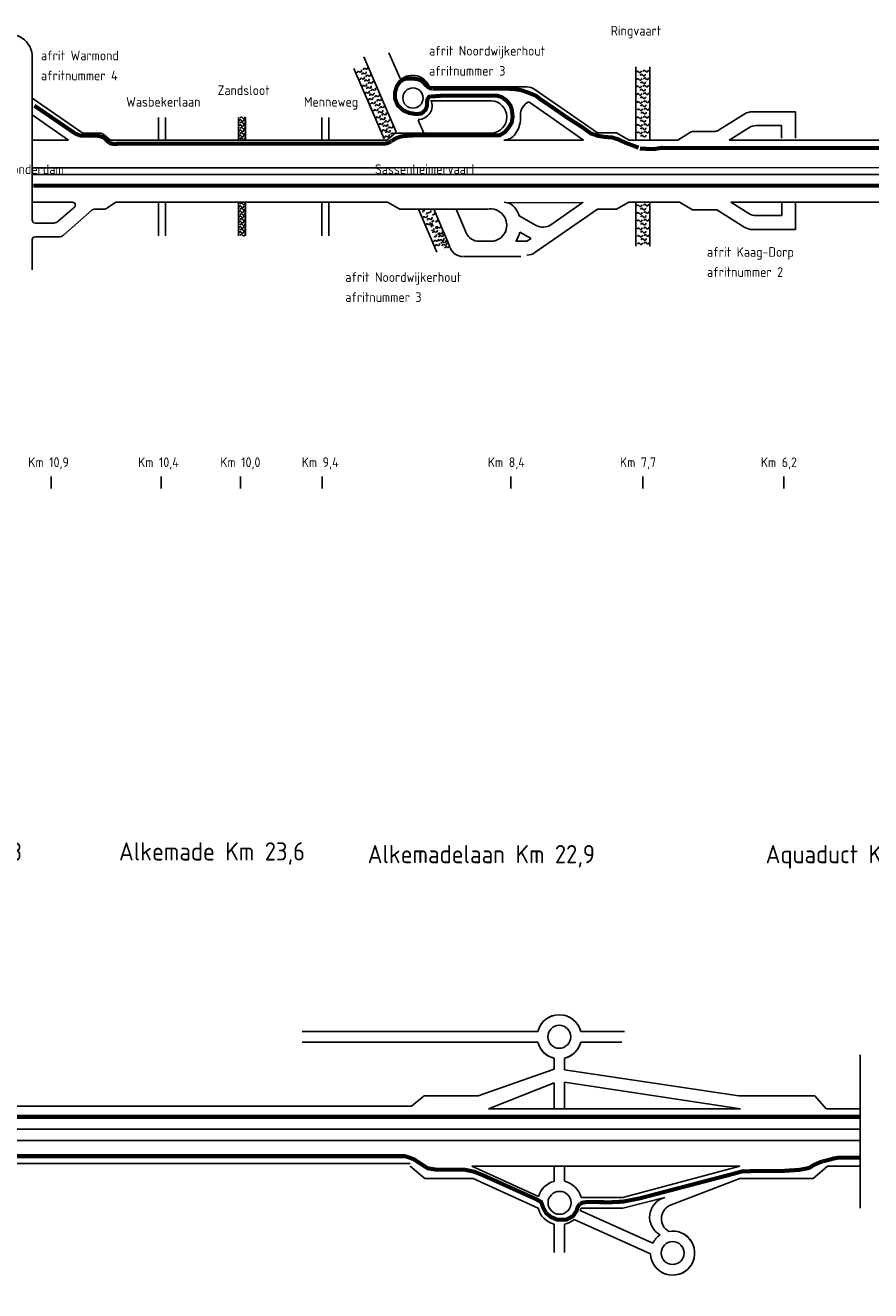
# Model space of a CAD drawing. Header units: metres. Extents: x 361 to 18396, y -7433 to 4904.
# Tile 29 of 30: x 13256 to 14724, y 1912 to 4111. Entities that reach past the tile are written whole.
import ezdxf

# ---------------------------------------------------------------- set-up
doc = ezdxf.new("R2010")
doc.units = ezdxf.units.M
doc.linetypes.add('ACAD_ISO03W100', pattern=[30, 12, -18])
for name, color, linetype in [('Tekenwerk', 7, 'Continuous'), ('VBL-XX-ONDERGROND', 7, 'Continuous'), ('VBL-XX-STEMPEL', 7, 'Continuous'), ('WEG-XX-STEMPEL', 7, 'Continuous')]:
    doc.layers.add(name, color=color, linetype=linetype)
doc.styles.add('ISO', font='ISO.SHX')
doc.styles.add('ISO35', font='ISO.SHX')

msp = doc.modelspace()

# ---------------------------------------------------------------- linework, layer by layer
at = {"layer": 'Tekenwerk', "color": 7}
msp.add_line((14374.307, 2060.403), (14496.628, 2107.53, 181985616.911), dxfattribs=at)
at = {"layer": 'Tekenwerk', "color": 5, "linetype": 'ACAD_ISO03W100', "ltscale": 0.05, "const_width": 7, "flags": 128}
for points in [[(13962.308, 4001.073), (13958.767, 4001.838), (13955.322, 4003.847), (13950.825, 4007.674), (13947.212, 4011.772), (13942.117, 4016.083), (13934.67, 4018.043), (13924.087, 4018.826), (13913.896, 4018.043), (13906.449, 4013.34), (13900.961, 4005.503), (13897.826, 3994.922), (13897.826, 3983.557), (13902.529, 3972.193), (13912.328, 3963.18), (13922.519, 3958.869), (13934.67, 3956.91), (13944.077, 3958.086), (13951.132, 3964.747), (13953.484, 3972.193), (13953.484, 3977.679), (13954.268, 3983.166), (13957.011, 3987.084), (13960.147, 3987.868)], [(13891.313, 3909.738), (13888.319, 3908.306), (13884.283, 3906.223), (13877.773, 3905.312), (13417.586, 3905.312), (13410.486, 3905.132), (13406.314, 3905.313), (13402.867, 3906.583), (13401.96, 3907.127)], [(16794.379, 2058.229), (16895.55, 1943.768), (16910.785, 1932.214), (16928.646, 1923.81), (16942.305, 1920.659), (16972.775, 1916.457), (17002.719, 1915.932), (17077.842, 1915.932), (17087.318, 1916.657), (17094.552, 1919.912), (17102.847, 1928.827), (17110.123, 1939.057), (17113.989, 1951.107), (17113.989, 2545.965), (17111.494, 2553.552), (17108.326, 2556.918), (17105.356, 2559.294), (17098.821, 2561.471), (17088.524, 2562.461), (16971.596, 2562.461), (16896.219, 2566.325), (16824.249, 2573.345), (16744.555, 2584.928), (16657.965, 2606.718), (16562.697, 2637.269), (16486.303, 2664.226), (16415.301, 2693.879), (16374.736, 2726.821), (16340.099, 2780.985), (16274.842, 2919.673), (16239.106, 3015.692), (16203.37, 3099.431), (16147.533, 3211.082), (16097.279, 3290.354), (16042.558, 3369.626), (15973.578, 3449.978), (15902.49, 3521.928), (15824.381, 3593.879), (15703.216, 3682.451), (15611.621, 3737.617), (15481.403, 3798.299), (15407.096, 3822.707), (15290.883, 3855.656), (15216.825, 3872.432), (15125.095, 3887.83), (15027.024, 3896.327), (14896.702, 3897.741), (14360.06, 3898.274), (14347.226, 3896.029), (14322.842, 3896.991)], [(14371.862, 3832.587), (14925.112, 3832.587), (15023.559, 3831.434), (15144.025, 3819.684), (15270.317, 3799.396), (15384.084, 3771.195), (15511.014, 3719.494), (15620.079, 3663.093), (15762.372, 3574.393), (15841.35, 3509.532), (15903.405, 3443.731), (15968.28, 3340.328), (16005.889, 3226.586), (16013.713, 3128.471), (16007.913, 3020.781), (15989.684, 2942.084), (15967.313, 2885.753), (15955.813, 2823.824), (15951.906, 2749.608), (15959.833, 2666.984), (15985.879, 2555.53), (16044.223, 2416.994), (16123.403, 2308.664), (16235.923, 2207.627), (16339.78, 2138.016), (16426.239, 2102.837), (16534.816, 2069.668), (16642.388, 2059.616), (16756.997, 2061.627), (16827.371, 2076.704), (16861.606, 2083.4), (16894.197, 2077.476), (16928.764, 2077.476), (17024.834, 2079.86), (17084.009, 2079.86)], [(14705.68, 2214.543), (12939.617, 2214.543), (12916.853, 2217.667), (12905.683, 2221.22), (12896.036, 2226.804)], [(12571.664, 2146.18), (13915.222, 2146.18), (13930.392, 2140.938), (13941.6, 2133.468), (13954.677, 2125.063), (13969.621, 2122.728), (14018.658, 2122.728), (14035.812, 2118.978), (14048.428, 2113.932), (14142.504, 2071.604), (14151.585, 2066.424), (14154.993, 2056.58), (14160.295, 2047.115), (14168.626, 2040.3), (14179.608, 2035.757), (14195.134, 2035.757), (14206.873, 2042.193), (14212.933, 2050.901), (14214.826, 2057.716), (14218.992, 2063.774)], [(14640.604, 2137.24), (14649.717, 2139.456), (14659.251, 2142.116), (14666.345, 2143.335), (14706.847, 2143.335)]]:
    msp.add_lwpolyline(points, dxfattribs=at)
at = {"layer": 'Tekenwerk', "color": 1, "const_width": 7}
for points in [[(14320.596, 3898.595), (14296.887, 3907.432), (14285.5, 3912.896), (14274.113, 3916.539), (14263.182, 3916.995), (14249.517, 3919.272), (14237.675, 3923.37), (14224.01, 3933.389), (14196.226, 3951.149), (14168.448, 3970.375), (14149.984, 3982.816), (14142.358, 3988.835), (14129.513, 3994.052), (14117.127, 3998.438), (14107.049, 4000.175), (14088.633, 4001.391), (13962.295, 4001.391)], [(13960.384, 3987.491), (13981.298, 3988.975), (14075.675, 3988.691), (14082.524, 3986.789), (14092.036, 3979.942), (14098.124, 3971.953), (14100.787, 3963.584), (14101.929, 3951.791), (14100.597, 3942.661), (14095.841, 3934.482), (14088.611, 3925.543), (14079.099, 3919.837), (13929.415, 3919.837), (13914.698, 3918.88), (13908.326, 3918.049), (13901.309, 3915.649), (13897.707, 3913.987), (13892.906, 3910.848), (13891.613, 3910.017)], [(13401.908, 3907.421), (13399.146, 3909.292), (13397.186, 3911.519), (13394.156, 3914.281), (13392.018, 3916.151), (13389.03, 3917.487), (13384.733, 3918.685), (13377.639, 3919.485), (13352.633, 3919.485), (13348.649, 3920.595), (13341.781, 3923.676), (13271.624, 3971.616)], [(13270.109, 3832.485), (14371.59, 3832.485)], [(14219.28, 2063.424), (14222.93, 2065.379), (14230.621, 2066.422), (14272.684, 2066.149), (14292.917, 2067.09), (14322.091, 2072.735), (14483.486, 2115.075), (14499.761, 2119.605), (14516.616, 2120.186), (14573.129, 2120.635), (14600.535, 2122.461), (14616.613, 2125.749), (14624.287, 2130.499), (14636.346, 2135.979), (14640.366, 2137.075)]]:
    msp.add_lwpolyline(points, dxfattribs=at)
at = {"layer": 'Tekenwerk', "color": 7}
for centre, radius, start, end in [((14182.896, 2353.634, 181985616.911), 38.354, 13.917203, 166.082797), ((14182.896, 2353.634, 181985616.911), 38.354, 193.917202, 256.353628), ((14182.896, 2353.634, 181985616.911), 38.354, 284.18835, 346.082798), ((14375.188, 2040.248, 363971233.823), 35.35, 104.747901, 240.875918), ((14385.798, 2037.594, 363971233.823), 25.54, 116.739988, 239.860708), ((14379.687, 1977.745, 181985616.911), 38.354, 182.045854, 100.079419), ((14379.687, 1977.745, 181985616.911), 38.354, 124.464187, 153.508053)]:
    msp.add_arc(centre, radius, start, end, dxfattribs=at)
at = {"layer": 'VBL-XX-ONDERGROND', "color": 7}
for p, q in [((14145.668, 2362.859, 181985616.911), (13736.326, 2362.859, 181985616.911)), ((14296.276, 2362.859, 181985616.911), (14220.124, 2362.859, 181985616.911)), ((14145.668, 2344.409, 181985616.911), (13736.326, 2344.409, 181985616.911)), ((14705.19, 2322.42, 181985616.911), (14705.19, 2055.822, 181985616.911)), ((14173.847, 2297.247, 181985616.911), (14041.867, 2251.281, 181985616.911)), ((14494.704, 2251.281, 181985616.911), (14192.297, 2296.436, 181985616.911)), ((14173.847, 2273.888, 181985616.911), (14060.291, 2228.446, 181985616.911)), ((13948.444, 2251.281, 181985616.911), (13926.273, 2233.217, 181985616.911)), ((13948.444, 2251.281, 181985616.911), (14041.867, 2251.281, 181985616.911)), ((14626.395, 2251.281, 181985616.911), (14494.704, 2251.281, 181985616.911)), ((14626.395, 2251.281, 181985616.911), (14646.148, 2228.446, 181985616.911)), ((13033.133, 2233.217, 181985616.911), (13926.273, 2233.217, 181985616.911)), ((13033.133, 2233.217, 181985616.911), (13926.273, 2233.217, 181985616.911)), ((14060.291, 2228.446, 181985616.911), (14497.671, 2228.446, 181985616.911)), ((14444.974, 2228.446, 181985616.911), (14497.671, 2228.446, 181985616.911)), ((14646.148, 2228.446, 181985616.911), (14705.19, 2228.446, 181985616.911)), ((13039.049, 2193.366, 181985616.911), (14705.19, 2193.366, 181985616.911)), ((13039.049, 2193.366, 181985616.911), (13852.595, 2193.366, 181985616.911)), ((13035.284, 2173.44, 181985616.911), (14705.19, 2173.44, 181985616.911)), ((13035.284, 2173.44, 181985616.911), (13852.595, 2173.44, 181985616.911)), ((13021.253, 2133.589, 181985616.911), (13428.56, 2133.589, 181985616.911)), ((13021.253, 2133.589, 181985616.911), (13428.56, 2133.589, 181985616.911)), ((13299.847, 2133.589, 181985616.911), (13428.56, 2133.589, 181985616.911)), ((13428.459, 2133.589, 181985616.911), (13852.595, 2133.589, 181985616.911)), ((13428.459, 2133.589, 181985616.911), (13923.974, 2133.589, 181985616.911)), ((13923.974, 2128.818, 181985616.911), (13949.674, 2107.53, 181985616.911)), ((14030.992, 2128.818, 181985616.911), (14496.628, 2128.818, 181985616.911)), ((14030.992, 2128.818, 181985616.911), (14146.659, 2076.024, 181985616.911)), ((14293.326, 2074.395, 181985616.911), (14496.628, 2128.818, 181985616.911)), ((14447.585, 2128.818, 181985616.911), (14496.628, 2128.818, 181985616.911)), ((14648.759, 2128.818, 181985616.911), (14623.865, 2107.53, 181985616.911)), ((14648.759, 2128.818, 181985616.911), (14705.19, 2128.818, 181985616.911)), ((13949.674, 2107.53, 181985616.911), (14033.201, 2107.53, 181985616.911)), ((14033.201, 2107.53, 181985616.911), (14146.217, 2055.946, 181985616.911)), ((14623.865, 2107.53, 181985616.911), (14496.628, 2107.53, 181985616.911)), ((14293.326, 2055.946, 181985616.911), (14366.189, 2074.433, 181985616.911)), ((14202.13, 2059.461, 181985616.911), (14202.467, 2059.31, 181985616.911)), ((14219.353, 2051.693, 181985616.911), (14345.36, 1994.854, 181985616.911)), ((14173.847, 2028.037, 181985616.911), (14173.847, 1978.875, 181985616.911)), ((14192.297, 2027.852, 181985616.911), (14192.297, 1978.875, 181985616.911)), ((14208.625, 2036.24, 181985616.911), (14341.358, 1976.376, 181985616.911))]:
    msp.add_line(p, q, dxfattribs=at)
at = {"layer": 'VBL-XX-ONDERGROND', "color": 7, "linetype": 'Continuous'}
for p, q in [((14291.444, 2344.409, 181985616.911), (14220.124, 2344.409, 181985616.911)), ((14173.847, 2316.363, 181985616.911), (14173.847, 2297.247, 181985616.911)), ((14192.297, 2316.451, 181985616.911), (14192.297, 2296.436, 181985616.911)), ((14173.847, 2273.888, 181985616.911), (14173.847, 2228.446, 181985616.911)), ((14192.297, 2274.611, 181985616.911), (14192.297, 2228.446, 181985616.911)), ((14192.297, 2274.611, 181985616.911), (14497.671, 2228.446, 181985616.911)), ((14173.847, 2128.818, 181985616.911), (14173.847, 2102.304, 181985616.911)), ((14192.297, 2128.818, 181985616.911), (14192.297, 2102.489, 181985616.911)), ((14220.673, 2074.395, 181985616.911), (14293.326, 2074.395, 181985616.911)), ((14220.673, 2055.946, 181985616.911), (14293.326, 2055.946, 181985616.911))]:
    msp.add_line(p, q, dxfattribs=at)
at = {"layer": 'VBL-XX-ONDERGROND', "color": 7}
msp.add_circle((14182.896, 2353.634, 181985616.911), 19.904, dxfattribs=at)
at = {"layer": 'VBL-XX-ONDERGROND', "color": 7, "linetype": 'Continuous'}
for centre in [(14183.445, 2065.17, 181985616.911), (14379.687, 1977.745, 181985616.911)]:
    msp.add_circle(centre, 19.904, dxfattribs=at)
at = {"layer": 'VBL-XX-ONDERGROND', "color": 7}
for start, end in [(104.491508, 166.082798), (13.917202, 76.655679), (193.917202, 255.508492), (283.344321, 346.082798)]:
    msp.add_arc((14182.896, 2353.634, 181985616.911), 38.354, start, end, dxfattribs=at)
at = {"layer": 'VBL-XX-ONDERGROND', "color": 7, "linetype": 'Continuous'}
for centre, start, end in [((14183.445, 2065.17, 181985616.911), 104.491508, 163.560793), ((14183.445, 2065.17, 181985616.911), 13.917202, 76.655679), ((14183.445, 2065.17, 181985616.911), 193.917202, 255.508492), ((14183.445, 2065.17, 181985616.911), 339.426592, 346.082798), ((14183.445, 2065.17, 181985616.911), 283.344321, 311.034432), ((14379.687, 1977.745, 181985616.911), 124.464187, 153.508053), ((14379.687, 1977.745, 181985616.911), 13.917202, 76.655679), ((14379.687, 1977.745, 181985616.911), 193.917202, 255.508492), ((14379.687, 1977.745, 181985616.911), 283.344321, 346.082798)]:
    msp.add_arc(centre, 38.354, start, end, dxfattribs=at)
at = {"layer": 'VBL-XX-STEMPEL', "color": 7, "linetype": 'Continuous'}
for p, q in [((13487.284, 3950.842, 181986093), (13487.284, 3911.902, 181986093)), ((13499.305, 3950.842, 181986093), (13499.305, 3911.902, 181986093)), ((13626.168, 3950.842, 181986093), (13626.168, 3911.902, 181986093)), ((13638.188, 3950.842, 181986093), (13638.188, 3911.902, 181986093)), ((13770.59, 3950.842, 181986093), (13770.59, 3911.902, 181986093)), ((13782.611, 3950.842, 181986093), (13782.611, 3911.902, 181986093)), ((13487.284, 3803.715, 181986093), (13487.284, 3745.267, 181986093)), ((13499.305, 3803.715, 181986093), (13499.305, 3745.267, 181986093)), ((13626.168, 3803.715, 181986093), (13626.168, 3745.267, 181986093)), ((13626.168, 3803.715, 181986093), (13626.168, 3763.6, 181986093)), ((13626.168, 3803.715, 181986093), (13626.168, 3781.366, 181986093)), ((13638.188, 3803.715, 181986093), (13638.188, 3745.267, 181986093)), ((13638.188, 3803.715, 181986093), (13638.188, 3763.6, 181986093)), ((13638.188, 3803.715, 181986093), (13638.188, 3781.366, 181986093)), ((13770.59, 3803.715, 181986093), (13770.59, 3745.267, 181986093)), ((13782.611, 3803.715, 181986093), (13782.611, 3745.267, 181986093))]:
    msp.add_line(p, q, dxfattribs=at)
for centre, radius, start, end in [((13833.974, 4029.265, 181986093), 2.036, 34.377526, 197.984166), ((13837.28, 4032.367, 181986093), 2.54, 230.217938, 31.386863), ((13842.085, 4026.075, 181986093), 2.036, 34.377526, 197.984166), ((13844.793, 4034.417, 181986093), 2.036, 34.377526, 197.984166), ((13845.391, 4029.177, 181986093), 2.54, 230.217938, 31.386863), ((13848.099, 4037.519, 181986093), 2.54, 230.217938, 31.386863), ((13849.78, 4022.336, 181986093), 2.036, 34.377526, 197.984166), ((13853.086, 4025.438, 181986093), 2.54, 230.217938, 31.386863), ((14318.912, 4029.492, 181986093), 2.036, 14.87531, 178.48195), ((14323.064, 4031.312, 181986093), 2.54, 210.715722, 11.884647), ((14325.494, 4023.777, 181986093), 2.036, 14.87531, 178.48195), ((14329.646, 4025.598, 181986093), 2.54, 210.715722, 11.884647), ((14330.831, 4030.736, 181986093), 2.036, 14.87531, 178.48195), ((14334.983, 4032.556, 181986093), 2.54, 210.715722, 11.884647), ((13838.96, 4017.185, 181986093), 2.036, 34.377526, 197.984166), ((13842.639, 4004.799, 181986093), 2.036, 34.377526, 197.984166), ((13842.266, 4020.286, 181986093), 2.54, 230.217938, 31.386863), ((13845.945, 4007.901, 181986093), 2.54, 230.217938, 31.386863), ((13847.072, 4013.995, 181986093), 2.036, 34.377526, 197.984166), ((13850.75, 4001.61, 181986093), 2.036, 34.377526, 197.984166), ((13850.378, 4017.097, 181986093), 2.54, 230.217938, 31.386863), ((13853.458, 4009.951, 181986093), 2.036, 34.377526, 197.984166), ((13854.056, 4004.711, 181986093), 2.54, 230.217938, 31.386863), ((13856.764, 4013.053, 181986093), 2.54, 230.217938, 31.386863), ((13861.75, 4000.972, 181986093), 2.54, 230.217938, 31.386863), ((14318.912, 4003.537, 181986093), 2.036, 14.87531, 178.48195), ((14319.58, 4016.44, 181986093), 2.036, 14.87531, 178.48195), ((14323.064, 4005.358, 181986093), 2.54, 210.715722, 11.884647), ((14323.731, 4018.26, 181986093), 2.54, 210.715722, 11.884647), ((14326.161, 4010.725, 181986093), 2.036, 14.87531, 178.48195), ((14330.313, 4012.545, 181986093), 2.54, 210.715722, 11.884647), ((14330.831, 4004.781, 181986093), 2.036, 14.87531, 178.48195), ((14331.498, 4017.684, 181986093), 2.036, 14.87531, 178.48195), ((14334.983, 4006.601, 181986093), 2.54, 210.715722, 11.884647), ((14335.65, 4019.504, 181986093), 2.54, 210.715722, 11.884647), ((13847.625, 3992.719, 181986093), 2.036, 34.377526, 197.984166), ((13850.931, 3995.821, 181986093), 2.54, 230.217938, 31.386863), ((13853.972, 3981.6, 181986093), 2.036, 34.377526, 197.984166), ((13855.737, 3989.529, 181986093), 2.036, 34.377526, 197.984166), ((13857.278, 3984.702, 181986093), 2.54, 230.217938, 31.386863), ((13858.444, 3997.87, 181986093), 2.036, 34.377526, 197.984166), ((13859.042, 3992.631, 181986093), 2.54, 230.217938, 31.386863), ((13864.791, 3986.752, 181986093), 2.036, 34.377526, 197.984166), ((13868.498, 3979.725, 181986093), 2.036, 34.377526, 197.984166), ((13868.097, 3989.854, 181986093), 2.54, 230.217938, 31.386863), ((13871.804, 3982.827, 181986093), 2.54, 230.217938, 31.386863), ((14319.58, 3990.485, 181986093), 2.036, 14.87531, 178.48195), ((14323.731, 3992.305, 181986093), 2.54, 210.715722, 11.884647), ((14325.494, 3997.822, 181986093), 2.036, 14.87531, 178.48195), ((14326.161, 3984.77, 181986093), 2.036, 14.87531, 178.48195), ((14329.646, 3999.643, 181986093), 2.54, 210.715722, 11.884647), ((14330.313, 3986.59, 181986093), 2.54, 210.715722, 11.884647), ((14331.498, 3991.729, 181986093), 2.036, 14.87531, 178.48195), ((14331.909, 3977.847, 181986093), 2.036, 14.87531, 178.48195), ((14335.65, 3993.549, 181986093), 2.54, 210.715722, 11.884647), ((14336.06, 3979.667, 181986093), 2.54, 210.715722, 11.884647), ((13857.679, 3974.574, 181986093), 2.036, 34.377526, 197.984166), ((13860.985, 3977.676, 181986093), 2.54, 230.217938, 31.386863), ((13862.665, 3962.493, 181986093), 2.036, 34.377526, 197.984166), ((13865.791, 3971.384, 181986093), 2.036, 34.377526, 197.984166), ((13865.971, 3965.595, 181986093), 2.54, 230.217938, 31.386863), ((13869.096, 3974.486, 181986093), 2.54, 230.217938, 31.386863), ((13870.777, 3959.303, 181986093), 2.036, 34.377526, 197.984166), ((13873.485, 3967.645, 181986093), 2.036, 34.377526, 197.984166), ((13874.083, 3962.405, 181986093), 2.54, 230.217938, 31.386863), ((13876.791, 3970.747, 181986093), 2.54, 230.217938, 31.386863), ((13880.469, 3958.361, 181986093), 2.54, 230.217938, 31.386863), ((14319.99, 3976.603, 181986093), 2.036, 14.87531, 178.48195), ((14320.657, 3963.551, 181986093), 2.036, 14.87531, 178.48195), ((14324.142, 3978.423, 181986093), 2.54, 210.715722, 11.884647), ((14324.809, 3965.371, 181986093), 2.54, 210.715722, 11.884647), ((14326.571, 3970.888, 181986093), 2.036, 14.87531, 178.48195), ((14327.238, 3957.836, 181986093), 2.036, 14.87531, 178.48195), ((14330.723, 3972.708, 181986093), 2.54, 210.715722, 11.884647), ((14331.39, 3959.656, 181986093), 2.54, 210.715722, 11.884647), ((14332.576, 3964.795, 181986093), 2.036, 14.87531, 178.48195), ((14336.728, 3966.615, 181986093), 2.54, 210.715722, 11.884647), ((13628.673, 3936.462, 181986093), 2.036, 14.87531, 178.48195), ((13629.025, 3945.397, 181986093), 2.036, 14.87531, 178.48195), ((13630.841, 3949.675, 181986093), 2.036, 14.87531, 178.48195), ((13631.212, 3941.137, 181986093), 2.036, 14.87531, 178.48195), ((13632.825, 3938.283, 181986093), 2.54, 210.715722, 11.884647), ((13633.177, 3947.217, 181986093), 2.54, 210.715722, 11.884647), ((13634.992, 3951.495, 181986093), 2.54, 210.715722, 11.884647), ((13635.364, 3942.957, 181986093), 2.54, 210.715722, 11.884647), ((13866.344, 3950.108, 181986093), 2.036, 34.377526, 197.984166), ((13869.65, 3953.21, 181986093), 2.54, 230.217938, 31.386863), ((13871.33, 3938.027, 181986093), 2.036, 34.377526, 197.984166), ((13874.455, 3946.918, 181986093), 2.036, 34.377526, 197.984166), ((13874.636, 3941.129, 181986093), 2.54, 230.217938, 31.386863), ((13877.163, 3955.26, 181986093), 2.036, 34.377526, 197.984166), ((13877.761, 3950.02, 181986093), 2.54, 230.217938, 31.386863), ((13879.442, 3935.431, 181986093), 2.036, 34.377526, 197.984166), ((13882.15, 3943.179, 181986093), 2.036, 34.377526, 197.984166), ((13882.748, 3938.533, 181986093), 2.54, 230.217938, 31.386863), ((13885.456, 3946.281, 181986093), 2.54, 230.217938, 31.386863), ((13891.803, 3935.756, 181986093), 2.54, 230.217938, 31.386863), ((14319.5, 3949.668, 181986093), 2.036, 14.87531, 178.48195), ((14320.167, 3936.616, 181986093), 2.036, 14.87531, 178.48195), ((14323.652, 3951.489, 181986093), 2.54, 210.715722, 11.884647), ((14324.319, 3938.437, 181986093), 2.54, 210.715722, 11.884647), ((14326.082, 3943.954, 181986093), 2.036, 14.87531, 178.48195), ((14330.233, 3945.774, 181986093), 2.54, 210.715722, 11.884647), ((14331.419, 3950.912, 181986093), 2.036, 14.87531, 178.48195), ((14332.086, 3937.86, 181986093), 2.036, 14.87531, 178.48195), ((14335.571, 3952.733, 181986093), 2.54, 210.715722, 11.884647), ((14336.238, 3939.68, 181986093), 2.54, 210.715722, 11.884647), ((13628.673, 3918.129, 181986093), 2.036, 14.87531, 178.48195), ((13629.025, 3927.064, 181986093), 2.036, 14.87531, 178.48195), ((13630.841, 3931.909, 181986093), 2.036, 14.87531, 178.48195), ((13630.841, 3913.576, 181986093), 2.036, 14.87531, 178.48195), ((13631.212, 3922.804, 181986093), 2.036, 14.87531, 178.48195), ((13632.825, 3919.95, 181986093), 2.54, 210.715722, 11.884647), ((13633.177, 3928.885, 181986093), 2.54, 210.715722, 11.884647), ((13634.992, 3933.729, 181986093), 2.54, 210.715722, 11.884647), ((13634.992, 3915.396, 181986093), 2.54, 210.715722, 11.884647), ((13635.364, 3924.624, 181986093), 2.54, 210.715722, 11.884647), ((13877.677, 3927.502, 181986093), 2.036, 34.377526, 197.984166), ((13880.983, 3930.604, 181986093), 2.54, 230.217938, 31.386863), ((13881.898, 3916.78, 181986093), 2.036, 34.377526, 197.984166), ((13883.663, 3924.708, 181986093), 2.036, 34.377526, 197.984166), ((13885.204, 3919.882, 181986093), 2.54, 230.217938, 31.386863), ((13886.969, 3927.81, 181986093), 2.54, 230.217938, 31.386863), ((13888.497, 3932.654, 181986093), 2.036, 34.377526, 197.984166), ((13892.718, 3921.931, 181986093), 2.036, 34.377526, 197.984166), ((13896.024, 3925.033, 181986093), 2.54, 230.217938, 31.386863), ((14320.167, 3923.59, 181986093), 2.036, 14.87531, 178.48195), ((14324.319, 3925.41, 181986093), 2.54, 210.715722, 11.884647), ((14326.749, 3930.901, 181986093), 2.036, 14.87531, 178.48195), ((14326.749, 3917.875, 181986093), 2.036, 14.87531, 178.48195), ((14330.9, 3932.722, 181986093), 2.54, 210.715722, 11.884647), ((14330.9, 3919.695, 181986093), 2.54, 210.715722, 11.884647), ((14332.086, 3924.834, 181986093), 2.036, 14.87531, 178.48195), ((14336.238, 3926.654, 181986093), 2.54, 210.715722, 11.884647), ((13628.673, 3786.475, 181986093), 2.036, 14.87531, 178.48195), ((13629.025, 3795.41, 181986093), 2.036, 14.87531, 178.48195), ((13630.841, 3800.254, 181986093), 2.036, 14.87531, 178.48195), ((13630.841, 3781.922, 181986093), 2.036, 14.87531, 178.48195), ((13631.212, 3791.15, 181986093), 2.036, 14.87531, 178.48195), ((13632.825, 3788.295, 181986093), 2.54, 210.715722, 11.884647), ((13633.177, 3797.23, 181986093), 2.54, 210.715722, 11.884647), ((13634.992, 3802.075, 181986093), 2.54, 210.715722, 11.884647), ((13634.992, 3783.742, 181986093), 2.54, 210.715722, 11.884647), ((13635.364, 3792.97, 181986093), 2.54, 210.715722, 11.884647), ((13947.822, 3787.183, 181986093), 2.036, 34.377526, 197.984166), ((13954.209, 3783.139, 181986093), 2.036, 34.377526, 197.984166), ((13957.507, 3788.326, 181986093), 2.54, 230.217938, 31.386863), ((13963.893, 3784.282, 181986093), 2.54, 230.217938, 31.386863), ((14319.5, 3796.877, 181986093), 2.036, 14.87531, 178.48195), ((14320.167, 3783.825, 181986093), 2.036, 14.87531, 178.48195), ((14323.652, 3798.697, 181986093), 2.54, 210.715722, 11.884647), ((14324.319, 3785.645, 181986093), 2.54, 210.715722, 11.884647), ((14326.082, 3791.162, 181986093), 2.036, 14.87531, 178.48195), ((14330.233, 3792.982, 181986093), 2.54, 210.715722, 11.884647), ((14331.419, 3798.121, 181986093), 2.036, 14.87531, 178.48195), ((14332.086, 3785.069, 181986093), 2.036, 14.87531, 178.48195), ((14335.571, 3799.941, 181986093), 2.54, 210.715722, 11.884647), ((14336.238, 3786.889, 181986093), 2.54, 210.715722, 11.884647), ((13628.673, 3768.709, 181986093), 2.036, 14.87531, 178.48195), ((13629.025, 3777.644, 181986093), 2.036, 14.87531, 178.48195), ((13629.025, 3759.311, 181986093), 2.036, 14.87531, 178.48195), ((13630.841, 3764.156, 181986093), 2.036, 14.87531, 178.48195), ((13631.212, 3773.384, 181986093), 2.036, 14.87531, 178.48195), ((13632.825, 3770.529, 181986093), 2.54, 210.715722, 11.884647), ((13633.177, 3779.464, 181986093), 2.54, 210.715722, 11.884647), ((13633.177, 3761.131, 181986093), 2.54, 210.715722, 11.884647), ((13634.992, 3765.976, 181986093), 2.54, 210.715722, 11.884647), ((13635.364, 3775.204, 181986093), 2.54, 210.715722, 11.884647), ((13948.151, 3776.471, 181986093), 2.036, 34.377526, 197.984166), ((13951.457, 3779.572, 181986093), 2.54, 230.217938, 31.386863), ((13953.138, 3764.39, 181986093), 2.036, 34.377526, 197.984166), ((13956.263, 3773.281, 181986093), 2.036, 34.377526, 197.984166), ((13956.444, 3767.492, 181986093), 2.54, 230.217938, 31.386863), ((13959.569, 3776.383, 181986093), 2.54, 230.217938, 31.386863), ((13959.793, 3766.412, 181986093), 2.54, 230.217938, 31.386863), ((13962.866, 3761.352, 181986093), 2.036, 34.377526, 197.984166), ((13963.957, 3769.541, 181986093), 2.036, 34.377526, 197.984166), ((13968.879, 3772.202, 181986093), 2.54, 230.217938, 31.386863), ((13970.304, 3759.016, 181986093), 2.036, 34.377526, 197.984166), ((13972.876, 3758.32, 181986093), 2.036, 34.377526, 197.984166), ((13975.226, 3761.676, 181986093), 2.54, 230.217938, 31.386863), ((14320.167, 3770.798, 181986093), 2.036, 14.87531, 178.48195), ((14324.319, 3772.619, 181986093), 2.54, 210.715722, 11.884647), ((14326.749, 3778.11, 181986093), 2.036, 14.87531, 178.48195), ((14326.749, 3765.083, 181986093), 2.036, 14.87531, 178.48195), ((14330.9, 3779.93, 181986093), 2.54, 210.715722, 11.884647), ((14330.9, 3766.904, 181986093), 2.54, 210.715722, 11.884647), ((14331.909, 3758.258, 181986093), 2.036, 14.87531, 178.48195), ((14332.086, 3772.042, 181986093), 2.036, 14.87531, 178.48195), ((14336.06, 3760.078, 181986093), 2.54, 210.715722, 11.884647), ((14336.238, 3773.863, 181986093), 2.54, 210.715722, 11.884647), ((13628.673, 3750.376, 181986093), 2.036, 14.87531, 178.48195), ((13630.841, 3745.823, 181986093), 2.036, 14.87531, 178.48195), ((13631.212, 3755.051, 181986093), 2.036, 14.87531, 178.48195), ((13632.825, 3752.196, 181986093), 2.54, 210.715722, 11.884647), ((13634.992, 3747.643, 181986093), 2.54, 210.715722, 11.884647), ((13635.364, 3756.871, 181986093), 2.54, 210.715722, 11.884647), ((13962.791, 3756.967, 181986093), 2.54, 230.217938, 31.386863), ((13965.471, 3751.071, 181986093), 2.036, 34.377526, 197.984166), ((13967.012, 3746.244, 181986093), 2.54, 230.217938, 31.386863), ((13968.777, 3754.173, 181986093), 2.54, 230.217938, 31.386863), ((13970.58, 3738.515, 181986093), 2.54, 230.217938, 31.386863), ((13974.526, 3748.294, 181986093), 2.036, 34.377526, 197.984166), ((13975.963, 3743.845, 181986093), 2.036, 34.377526, 197.984166), ((13977.098, 3747.598, 181986093), 2.036, 34.377526, 197.984166), ((13977.209, 3736.796, 181986093), 2.036, 34.377526, 197.984166), ((13977.831, 3751.396, 181986093), 2.54, 230.217938, 31.386863), ((13979.269, 3746.947, 181986093), 2.54, 230.217938, 31.386863), ((13980.515, 3739.898, 181986093), 2.54, 230.217938, 31.386863), ((14319.99, 3757.014, 181986093), 2.036, 14.87531, 178.48195), ((14320.657, 3743.962, 181986093), 2.036, 14.87531, 178.48195), ((14324.142, 3758.834, 181986093), 2.54, 210.715722, 11.884647), ((14324.809, 3745.782, 181986093), 2.54, 210.715722, 11.884647), ((14326.571, 3751.299, 181986093), 2.036, 14.87531, 178.48195), ((14327.238, 3738.247, 181986093), 2.036, 14.87531, 178.48195), ((14330.723, 3753.12, 181986093), 2.54, 210.715722, 11.884647), ((14331.39, 3740.067, 181986093), 2.54, 210.715722, 11.884647), ((14332.576, 3745.206, 181986093), 2.036, 14.87531, 178.48195), ((14336.728, 3747.026, 181986093), 2.54, 210.715722, 11.884647), ((13967.274, 3735.413, 181986093), 2.036, 34.377526, 197.984166), ((13969.456, 3727.812, 181986093), 2.036, 34.377526, 197.984166), ((13972.762, 3730.913, 181986093), 2.54, 230.217938, 31.386863), ((13980.276, 3732.963, 181986093), 2.036, 34.377526, 197.984166), ((13981.713, 3728.514, 181986093), 2.036, 34.377526, 197.984166), ((13983.582, 3736.065, 181986093), 2.54, 230.217938, 31.386863), ((13985.019, 3731.616, 181986093), 2.54, 230.217938, 31.386863), ((13986.416, 3724.538, 181986093), 2.036, 34.377526, 197.984166), ((13989.722, 3727.64, 181986093), 2.54, 230.217938, 31.386863), ((14320.657, 3730.935, 181986093), 2.036, 14.87531, 178.48195), ((14324.809, 3732.756, 181986093), 2.54, 210.715722, 11.884647), ((14332.576, 3732.179, 181986093), 2.036, 14.87531, 178.48195), ((14336.728, 3734, 181986093), 2.54, 210.715722, 11.884647)]:
    msp.add_arc(centre, radius, start, end, dxfattribs=at)
at = {"layer": 'WEG-XX-STEMPEL', "color": 7}
for p, q in [((13267.968, 4056.731, 181986093), (13267.968, 3772.461, 181986093)), ((13843.378, 4056.496, 181986093), (13899.784, 3926.326, 181986093)), ((13887.075, 4063.651, 181986093), (13906.598, 4018.598, 181986093)), ((13826.127, 4036.119, 181986093), (13879.15, 3913.756, 181986093)), ((14316.067, 4038.788, 181986093), (14316.067, 3911.902, 181986093)), ((14340.108, 4038.788, 181986093), (14340.108, 3911.902, 181986093)), ((13957.861, 4004.116, 181986093), (14126.904, 4004.116, 181986093)), ((13267.968, 3984.822, 181986093), (13355.911, 3923.922, 181986093)), ((13849.832, 3981.428, 181986093), (13879.154, 3913.76, 181986093)), ((13960.001, 3980.074, 181986093), (14065.322, 3980.074, 181986093)), ((14065.322, 3980.074, 181986093), (14041.338, 3980.074, 181986093)), ((14140.616, 3999.822, 181986093), (14249.425, 3924.276, 181986093)), ((14129.921, 3977.98, 181986093), (14168.331, 3951.312, 181986093)), ((14517.644, 3960.898, 181986093), (14592.999, 3960.898, 181986093)), ((14592.999, 3960.898, 181986093), (14592.999, 3914.932, 181986093)), ((13267.968, 3955.579, 181986093), (13331.041, 3911.902, 181986093)), ((13937.886, 3946.602, 181986093), (13947.557, 3923.922, 181986093)), ((14225.094, 3911.902, 181986093), (14168.331, 3951.312, 181986093)), ((14504.908, 3957.247, 181986093), (14459.332, 3928.779, 181986093)), ((14524.536, 3936.857, 181986093), (14568.958, 3936.857, 181986093)), ((14568.958, 3936.857, 181986093), (14568.958, 3914.932, 181986093)), ((13385.178, 3923.922, 181986093), (13355.911, 3923.922, 181986093)), ((13392.936, 3921.084, 181986093), (13403.805, 3911.902, 181986093)), ((13898.072, 3923.922, 181986093), (13883.706, 3911.902, 181986093)), ((13898.072, 3923.922, 181986093), (14066.266, 3923.922, 181986093)), ((14060.924, 3923.922, 181986093), (14066.266, 3923.922, 181986093)), ((14249.425, 3924.276, 181986093), (14282.329, 3924.276, 181986093)), ((14282.329, 3924.276, 181986093), (14304.448, 3911.902, 181986093)), ((14411.048, 3925.258, 181986093), (14388.641, 3911.902, 181986093)), ((14417.203, 3926.953, 181986093), (14452.964, 3926.953, 181986093)), ((14511.799, 3933.206, 181986093), (14477.693, 3911.902, 181986093)), ((13267.968, 3911.902, 181986093), (13331.041, 3911.902, 181986093)), ((13403.805, 3911.902, 181986093), (13883.706, 3911.902, 181986093)), ((14086.762, 3911.902, 181986093), (14225.094, 3911.902, 181986093)), ((14304.448, 3911.902, 181986093), (14388.641, 3911.902, 181986093)), ((14477.693, 3911.902, 181986093), (14934.071, 3911.902, 181986093)), ((14477.693, 3911.902, 181986093), (14934.071, 3911.902, 181986093)), ((13267.968, 3863.819, 181986093), (13898.072, 3863.819, 181986093)), ((13267.968, 3851.798, 181986093), (13898.072, 3851.798, 181986093)), ((13898.072, 3863.819, 181986093), (14937.928, 3863.974, 181986093)), ((13898.072, 3851.798, 181986093), (14934.071, 3851.798, 181986093)), ((13267.968, 3803.715, 181986093), (13337.958, 3803.715, 181986093)), ((13313.156, 3770.653, 181986093), (13341.136, 3795.298, 181986093)), ((13322.234, 3746.611, 181986093), (13372.055, 3790.494, 181986093)), ((13391.777, 3791.694, 181986093), (13375.233, 3791.694, 181986093)), ((13398.631, 3793.84, 181986093), (13412.858, 3803.715, 181986093)), ((13412.858, 3803.715, 181986093), (13884.493, 3803.715, 181986093)), ((13906.059, 3791.694, 181986093), (13884.493, 3803.715, 181986093)), ((13906.059, 3791.694, 181986093), (14058.412, 3791.694, 181986093)), ((13938.448, 3791.694, 181986093), (13970.285, 3717.036, 181986093)), ((13965.787, 3790.492, 181986093), (13993.602, 3725.264, 181986093)), ((14003.944, 3791.694, 181986093), (14021.507, 3750.507, 181986093)), ((14222.951, 3802.889, 181986093), (14090.03, 3803.524, 181986093)), ((14140.616, 3716.148, 181986093), (14249.425, 3791.694, 181986093)), ((14224.584, 3803.715, 181986093), (14168.331, 3764.658, 181986093)), ((14249.425, 3791.694, 181986093), (14282.329, 3791.694, 181986093)), ((14282.329, 3791.694, 181986093), (14303.816, 3803.715, 181986093)), ((14303.816, 3803.715, 181986093), (14391.745, 3803.715, 181986093)), ((14316.067, 3803.715, 181986093), (14316.067, 3727.263, 181986093)), ((14316.067, 3803.715, 181986093), (14316.067, 3742.396, 181986093)), ((14340.108, 3803.715, 181986093), (14340.108, 3727.263, 181986093)), ((14340.108, 3803.715, 181986093), (14340.108, 3742.396, 181986093)), ((14414.183, 3790.34, 181986093), (14391.745, 3803.715, 181986093)), ((14414.183, 3790.34, 181986093), (14456.7, 3790.34, 181986093)), ((14505.198, 3760.046, 181986093), (14456.7, 3790.34, 181986093)), ((14512.09, 3784.087, 181986093), (14480.668, 3803.715, 181986093)), ((14480.668, 3803.715, 181986093), (14933.95, 3803.715, 181986093)), ((14480.668, 3803.715, 181986093), (14933.95, 3803.715, 181986093)), ((14569.249, 3780.436, 181986093), (14569.249, 3802.361, 181986093)), ((14593.29, 3756.395, 181986093), (14593.29, 3802.361, 181986093)), ((13272.776, 3767.653, 181986093), (13305.21, 3767.653, 181986093)), ((14113.192, 3780.311, 181986093), (14142.734, 3763.509, 181986093)), ((14524.827, 3780.436, 181986093), (14569.249, 3780.436, 181986093)), ((13267.968, 3738.803, 181986093), (13267.968, 3686.321, 181986093)), ((13272.776, 3743.611, 181986093), (13314.288, 3743.611, 181986093)), ((14114.395, 3751.969, 181986093), (14133.996, 3740.82, 181986093)), ((14133.996, 3740.82, 181986093), (14126.904, 3735.896, 181986093)), ((14517.935, 3756.395, 181986093), (14593.29, 3756.395, 181986093)), ((14043.622, 3735.896, 181986093), (14065.322, 3735.896, 181986093)), ((14107.586, 3735.896, 181986093), (14126.904, 3735.896, 181986093)), ((14016.919, 3709.451, 181986093), (14116.086, 3709.451, 181986093)), ((13300.964, 3306.624, 181986093), (13300.964, 3327.279, 181986093)), ((13491.61, 3306.624, 181986093), (13491.61, 3327.279, 181986093)), ((13629.641, 3306.624, 181986093), (13629.641, 3327.279, 181986093)), ((13771.081, 3306.624, 181986093), (13771.081, 3327.279, 181986093)), ((14098.857, 3306.624, 181986093), (14098.857, 3327.279, 181986093)), ((14328.254, 3306.624, 181986093), (14328.254, 3327.279, 181986093)), ((14572.831, 3306.624, 181986093), (14572.831, 3327.279, 181986093))]:
    msp.add_line(p, q, dxfattribs=at)
msp.add_circle((13928.939, 3984.814, 181986093), 17.636, dxfattribs=at)
for centre, radius, start, end in [((13227.846, 4055.951, 181986093), 40.13, 358.242242, 113.118612), ((13927.648, 3991.503, 181986093), 32.739, 22.659374, 127.925453), ((14126.904, 3980.074, 181986093), 24.042, 55.227864, 90), ((13938.14, 3971.671, 181986093), 24.042, 270, 23.094912), ((14063.595, 3951.961, 181986093), 28.166, 275.441535, 86.483564), ((14139.735, 3956.033, 181986093), 24.042, 114.092242, 183.060746), ((14517.644, 3936.857, 181986093), 24.042, 90, 121.990772), ((14063.595, 3951.961, 181986093), 52.207, 325.339798, 3.060746), ((14524.536, 3912.815, 181986093), 24.042, 90, 121.990772), ((13385.178, 3911.902, 181986093), 12.021, 49.808469, 90), ((14086.762, 3935.943, 181986093), 24.042, 270, 325.339798), ((14417.203, 3914.932, 181986093), 12.021, 90, 120.798298), ((14452.964, 3938.974, 181986093), 12.021, 270, 301.990772), ((13337.958, 3798.907, 181986093), 4.808, 311.373802, 90), ((13375.233, 3786.886, 181986093), 4.808, 90, 131.373802), ((13391.777, 3803.715, 181986093), 12.021, 270, 304.765345), ((14063.595, 3764.009, 181986093), 28.166, 273.516436, 100.603103), ((14087.003, 3779.673, 181986093), 24.042, 33.789287, 90), ((14063.595, 3764.009, 181986093), 52.207, 18.194648, 33.789287), ((14524.827, 3804.478, 181986093), 24.042, 238.009228, 270), ((13272.776, 3772.461, 181986093), 4.808, 180, 270), ((13305.21, 3779.673, 181986093), 12.021, 270, 311.373802), ((14154.619, 3784.407, 181986093), 24.042, 240.371057, 304.772136), ((14517.935, 3780.436, 181986093), 24.042, 238.009228, 270), ((13272.776, 3738.803, 181986093), 4.808, 90, 180), ((13314.288, 3755.632, 181986093), 12.021, 270, 311.373802), ((14043.622, 3759.938, 181986093), 24.042, 203.094912, 270), ((14063.595, 3764.009, 181986093), 52.207, 327.419528, 346.665909), ((14130.513, 3741.328, 181986093), 2.404, 270, 304.772136), ((14015.717, 3733.492, 181986093), 24.042, 203.094912, 270), ((14126.904, 3735.896, 181986093), 24.042, 270, 304.772136)]:
    msp.add_arc(centre, radius, start, end, dxfattribs=at)

# ---------------------------------------------------------------- texts
at = {"layer": 'VBL-XX-ONDERGROND', "color": 7, "style": 'ISO35'}
for s, p in [('provweg Km 24,8', (12946.71, 2659.516, 181985616.911)), ('Alkemade Km 23,6', (13418.565, 2659.933, 181985616.911)), ('Alkemadelaan Km 22,9', (13850.349, 2655.162, 181985616.911)), ('Aquaduct Km 21,5', (14541.268, 2655.162, 181985616.911))]:
    msp.add_text(s, height=31.70206, dxfattribs=at).set_placement(p)
at = {"layer": 'WEG-XX-STEMPEL', "color": 7, "style": 'ISO'}
for s, height, p in [('Ringvaart', 16.8291, (14272.198, 4093.408, 181986093)), ('afrit Warmond', 16.82906, (13282.98, 4050.322, 181986093)), ('afrit Noordwijkerhout', 16.82906, (13956.965, 4058.598, 181986093)), ('afritnummer 4', 16.82906, (13282.98, 4015.462, 181986093)), ('afritnummer 3', 16.82906, (13956.965, 4023.738, 181986093)), ('Zandsloot', 16.8291, (13589.692, 3989.98, 181986093)), ('Wasbekerlaan', 16.82906, (13431.014, 3969.858, 181986093)), ('Menneweg', 16.8291, (13739.668, 3969.858, 181986093)), ('Warmonderdam', 16.82906, (13182.71, 3852.84, 181986093)), ('Sassenheimervaart', 16.82906, (13862.893, 3852.84, 181986093)), ('afrit Kaag-Dorp', 16.82906, (14439.377, 3708.933, 181986093)), ('afrit Noordwijkerhout', 16.82906, (13811.419, 3665.255, 181986093)), ('afritnummer 2 ', 16.82906, (14439.377, 3674.073, 181986093)), ('afritnummer 3', 16.82906, (13811.419, 3630.395, 181986093)), ('Km 10,9', 16.8291, (13260.995, 3343.554, 181986093)), ('Km 10,4', 16.8291, (13451.64, 3343.554, 181986093)), ('Km 10,0', 16.8291, (13594.358, 3343.554, 181986093)), ('Km 9,4', 16.8291, (13735.798, 3343.554, 181986093)), ('Km 8,4', 16.8291, (14058.888, 3343.554, 181986093)), ('Km 7,7', 16.8291, (14288.285, 3343.554, 181986093)), ('Km 6,2', 16.8291, (14532.861, 3343.554, 181986093))]:
    msp.add_text(s, height=height, dxfattribs=at).set_placement(p)

doc.saveas('drawing.dxf')
